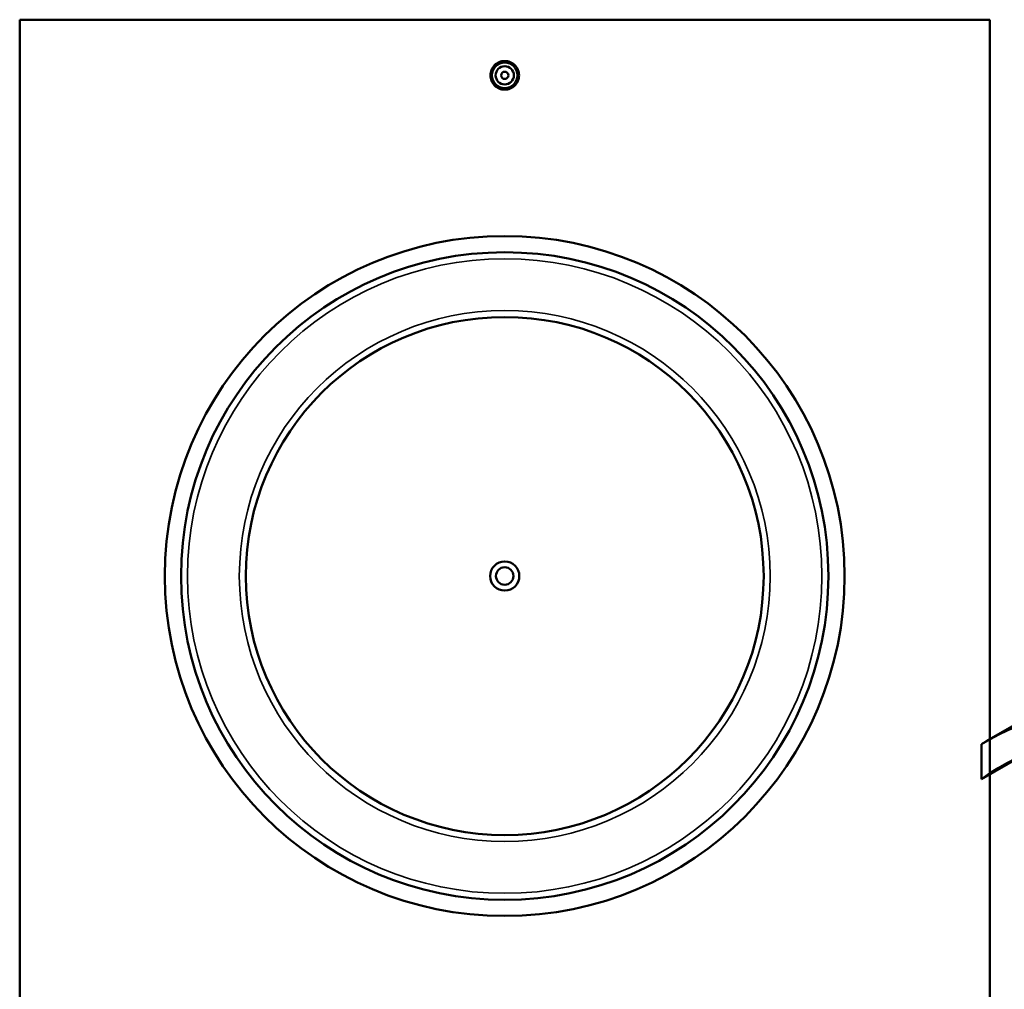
# Model space of a CAD drawing. Header units: millimetres. Extents: x -379 to 1597, y -431 to 1153.
# Tile 4 of 6: x 262 to 801, y 604 to 1135. Entities that reach past the tile are written whole.
import ezdxf

# ---------------------------------------------------------------- set-up
doc = ezdxf.new("R2010")
doc.units = ezdxf.units.MM
doc.layers.add('Visible (ANSI)', color=7, linetype='Continuous', lineweight=50)
doc.layers.add('Visible Narrow (ANSI)', color=7, linetype='Continuous', lineweight=35)

msp = doc.modelspace()

# ---------------------------------------------------------------- linework, layer by layer
at = {"layer": 'Visible (ANSI)'}
for p, q in [((261.53, 525.16), (261.53, 1135.16)), ((793.53, 1135.16), (261.53, 1135.16)), ((793.53, 1135.16), (793.53, 525.16)), ((1006.37, 863.61), (791.58, 739.6)), ((788.99, 738.06), (788.99, 718.85)), ((788.99, 718.85), (810.85, 731.47))]:
    msp.add_line(p, q, dxfattribs=at)
for centre, radius in [((527.53, 1104.66), 7), ((527.53, 1104.66), 5), ((527.53, 1104.66), 2), ((527.53, 830.16), 186.38), ((527.53, 830.16), 177.5), ((527.53, 830.16), 142), ((527.53, 830.16), 8), ((527.53, 830.16), 4.8)]:
    msp.add_circle(centre, radius, dxfattribs=at)
for major_axis, start_param, end_param in [((-185.5, 321.3), 4.698325, 6.297249), ((-177.5, 307.44), 4.650789, 6.344785)]:
    msp.add_ellipse((977.08, 418.3), major_axis=major_axis, ratio=0.57735, start_param=start_param, end_param=end_param, dxfattribs=at)
msp.add_open_spline([(535.38, 1104.66), (535.38, 1103.68), (535.18, 1102.63), (534.38, 1100.69), (533.77, 1099.81), (532.38, 1098.42), (531.5, 1097.82), (529.57, 1097.02), (528.52, 1096.82), (526.55, 1096.82), (525.5, 1097.02), (523.56, 1097.82), (522.68, 1098.42), (521.29, 1099.81), (520.68, 1100.69), (519.88, 1102.63), (519.68, 1103.68), (519.68, 1104.66), (519.68, 1105.65), (519.88, 1106.7), (520.68, 1108.63), (521.29, 1109.51), (522.68, 1110.9), (523.56, 1111.51), (525.5, 1112.31), (526.55, 1112.5), (528.52, 1112.5), (529.57, 1112.31), (531.5, 1111.51), (532.38, 1110.9), (533.78, 1109.51), (534.38, 1108.63), (535.18, 1106.7), (535.38, 1105.65), (535.38, 1104.66)], degree=3, knots=[2.363716, 2.363716, 2.363716, 2.363716, 2.659283, 2.659283, 2.95485, 2.95485, 3.250212, 3.250212, 3.545574, 3.545574, 3.840936, 3.840936, 4.136298, 4.136298, 4.431865, 4.431865, 4.727432, 4.727432, 4.727432, 5.022928, 5.022928, 5.318423, 5.318423, 5.613857, 5.613857, 5.90929, 5.90929, 6.204723, 6.204723, 6.500157, 6.500157, 6.795652, 6.795652, 7.091148, 7.091148, 7.091148, 7.091148], dxfattribs=at)
at = {"layer": 'Visible Narrow (ANSI)'}
for radius in [173.95, 145.55]:
    msp.add_circle((527.53, 830.16), radius, dxfattribs=at)

doc.saveas('drawing.dxf')
